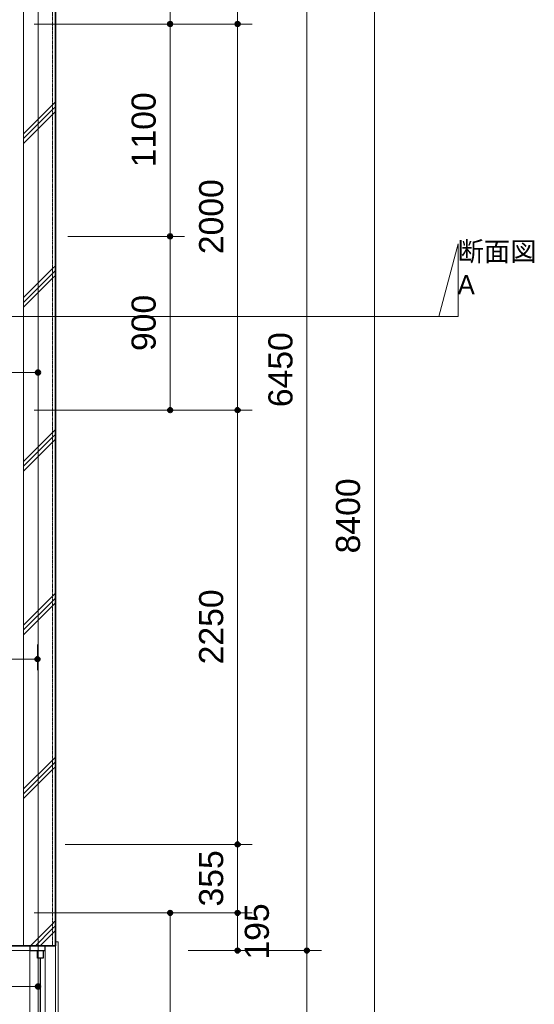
# Model space of a CAD drawing. Header units: millimetres. Extents: x -6159 to 97970, y -8550 to 14941.
# Tile 18 of 37: x 29982 to 32650, y -3255 to 1846. Entities that reach past the tile are written whole.
import ezdxf

# ---------------------------------------------------------------- set-up
doc = ezdxf.new("R2010")
doc.units = ezdxf.units.MM
doc.linetypes.add('1TS06', pattern=[31.5, 30, -0.75, 0, -0.75])
doc.linetypes.add('HA02', pattern=[2.25, 1.5, -0.75])
for name, color, linetype, lineweight in [('A-ANNO-DIMS', 211, 'Continuous', 9), ('A-ANNO-DIMS-50', 211, 'Continuous', 9), ('A-DETL-HDLN', 90, 'HA02', 18), ('A-GLAZ', 151, 'Continuous', 18), ('A-WALL', 113, 'Continuous', 18), ('A-WALL-PATT', 111, 'Continuous', 35), ('G-ANNO-SYMB', 111, 'Continuous', 9), ('S-GRID', 1, 'Continuous', 9)]:
    doc.layers.add(name, color=color, linetype=linetype, lineweight=lineweight)
doc.styles.add('Arial', font='arial.ttf', dxfattribs={"height": 125})
doc.styles.add('MS UI Gothic', font='MS UI Gothic.ttf', dxfattribs={"height": 100})
doc.dimstyles.new('点線_-_2_5_mm', dxfattribs={"dimscale": 304.8, "dimtxt": 127.532425, "dimasz": 0.328084, "dimexe": 0.246063, "dimexo": 0.246063, "dimgap": 0.123031, "dimtad": 1, "dimdec": 1, "dimrnd": 0.1, "dimdsep": 46, "dimtxsty": 'Arial', "dimblk1": 'DOTSMALL', "dimblk2": 'DOTSMALL', "dimsah": 1, "dimcen": 0.09, "dimazin": 0, "dimtfac": 1, "dimtdec": 4, "dimtix": 1, "dimtmove": 0, "dimatfit": 3, "dimfxl": 1, "dimtvp": 1, "dimtolj": 1, "dimtzin": 0, "dimarcsym": 2})
doc.dimstyles.new('点線_-_2_5_mm_1', dxfattribs={"dimscale": 304.8, "dimtxt": 127.532425, "dimasz": 0.328084, "dimexe": 0.246063, "dimexo": 0.246063, "dimgap": 0.123031, "dimtad": 1, "dimdec": 1, "dimrnd": 0.1, "dimdsep": 46, "dimtxsty": 'Arial', "dimblk1": 'DOTSMALL', "dimblk2": 'DOTSMALL', "dimsah": 1, "dimcen": 0.09, "dimazin": 0, "dimtfac": 1, "dimtdec": 4, "dimtix": 1, "dimtmove": 2, "dimatfit": 3, "dimfxl": 1, "dimtvp": 1, "dimtolj": 1, "dimtzin": 0, "dimarcsym": 2})
pattern_1 = [(45, (21983.56, 0), (-424.264, 424.264), []), (45, (22008.56, 0), (-424.264, 424.264), []), (45, (21958.56, 0), (-424.264, 424.264), [])]

# ---------------------------------------------------------------- blocks, each defined once
blk = doc.blocks.new('引違い腰窓_2枚 - W1100H1200-625735-印刷用2FL')
at = {"layer": 'A-GLAZ'}
for p, q in [((0, 267.5), (0, -307.5)), ((-595, 107.5), (595, 107.5)), ((-595, 92.5), (-595, 107.5)), ((595, 107.5), (595, 92.5)), ((-550, 40), (550, 40)), ((-575, -40), (-575, -142.5)), ((-550, -40), (550, -40)), ((-550, -142.5), (-550, -40)), ((550, -40), (550, -142.5)), ((575, -142.5), (575, -40)), ((-550, -142.5), (-575, -142.5)), ((-575, -142.5), (-550, -142.5)), ((550, -142.5), (-550, -142.5)), ((550, -142.5), (575, -142.5))]:
    blk.add_line(p, q, dxfattribs=at)
at = {"layer": 'A-GLAZ', "lineweight": 25}
for p, q in [((-575, 40), (-575, -40)), ((-550, 40), (-575, 40)), ((-550, -40), (-550, 40)), ((-550, 30), (-510, 30)), ((-510, 0), (-550, 0)), ((-510, 30), (-510, 0)), ((-20, 15), (-510, 15)), ((-20, 0), (-20, 30)), ((-20, 30), (20, 30)), ((-20, 0), (-20, -30)), ((20, 0), (-20, 0)), ((20, 30), (20, 0)), ((20, -30), (20, 0)), ((510, 0), (510, -30)), ((550, 0), (510, 0)), ((550, -40), (550, 40)), ((550, 40), (575, 40)), ((575, 40), (575, -40)), ((-575, -40), (-550, -40)), ((-20, -30), (20, -30)), ((20, -15), (510, -15)), ((510, -30), (550, -30)), ((575, -40), (550, -40))]:
    blk.add_line(p, q, dxfattribs=at)
blk = doc.blocks.new('断面図 - 断面記号 - 黒-91059-印刷用2FL')
at = {"layer": 'G-ANNO-SYMB'}
for p, q in [((-1.5, 0), (-3.5, 7.5)), ((-3.5, 7.5), (-3.5, 0)), ((0, 0), (-3.5, 0)), ((-3.5, 0), (-1.5, 0))]:
    blk.add_line(p, q, dxfattribs=at)
blk = doc.blocks.new('DIMBLOCK71-印刷用2FL')
at = {"layer": 'A-ANNO-DIMS-50', "lineweight": 35}
h = blk.add_hatch(color=256, dxfattribs=at)
edge = h.paths.add_edge_path()
edge.add_arc((31820.8, 3473.6), 12.5, 0, 360)
h = blk.add_hatch(color=256, dxfattribs=at)
edge = h.paths.add_edge_path()
edge.add_arc((31820.8, -4926.4), 12.5, 0, 360)
at = {"layer": 'A-ANNO-DIMS-50'}
for p, q in [((31820.8, 3473.6), (31161.8, 3473.6)), ((31820.8, 3473.6), (31820.8, -4926.4)), ((31820.8, 3473.6), (31895.8, 3473.6)), ((31820.8, -4926.4), (30753.5, -4926.4)), ((31820.8, -4926.4), (31895.8, -4926.4))]:
    blk.add_line(p, q, dxfattribs=at)
at = {"layer": 'A-ANNO-DIMS-50', "lineweight": 35}
for centre in [(31820.8, 3473.6), (31820.8, -4926.4)]:
    blk.add_circle(centre, 12.5, dxfattribs=at)
at = {"layer": 'A-ANNO-DIMS-50', "color": 0, "insert": (31621, -918.7), "char_height": 125, "width": 461.471, "attachment_point": 1, "rotation": 90, "line_spacing_factor": 0.941778, "style": 'Arial'}
blk.add_mtext('8400', dxfattribs=at)
blk = doc.blocks.new('_DotSmall')
at = {"color": 0, "linetype": 'ByBlock', "const_width": 0.5}
blk.add_lwpolyline([(-0.0625, 0, 1), (0.0625, 0, 1)], format="xyb", close=True, dxfattribs=at)
blk = doc.blocks.new('DIMBLOCK72-印刷用2FL')
at = {"layer": 'A-ANNO-DIMS-50', "lineweight": 35}
h = blk.add_hatch(color=256, dxfattribs=at)
edge = h.paths.add_edge_path()
edge.add_arc((27241.8, -1466.4), 12.5, 0, 360)
h = blk.add_hatch(color=256, dxfattribs=at)
edge = h.paths.add_edge_path()
edge.add_arc((30074.3, -1466.4), 12.5, 0, 360)
at = {"layer": 'A-ANNO-DIMS-50'}
for p, q in [((27241.8, -1466.4), (27241.8, -1391.4)), ((30074.3, -1466.4), (30074.3, -1391.4)), ((27241.8, -1466.4), (30074.3, -1466.4)), ((27241.8, -1466.4), (27241.8, -1523.7)), ((30074.3, -1466.4), (30074.3, -1523.7))]:
    blk.add_line(p, q, dxfattribs=at)
at = {"layer": 'A-ANNO-DIMS-50', "lineweight": 35}
for centre in [(27241.8, -1466.4), (30074.3, -1466.4)]:
    blk.add_circle(centre, 12.5, dxfattribs=at)
at = {"layer": 'A-ANNO-DIMS-50', "color": 0, "insert": (28393.2, -1266.6), "char_height": 125, "width": 635.7, "attachment_point": 1, "line_spacing_factor": 0.941778, "style": 'Arial'}
blk.add_mtext('2832.5', dxfattribs=at)
blk = doc.blocks.new('DIMBLOCK75-印刷用2FL')
at = {"layer": 'A-ANNO-DIMS-50', "lineweight": 35}
h = blk.add_hatch(color=256, dxfattribs=at)
edge = h.paths.add_edge_path()
edge.add_arc((31111.6, 3473.6), 12.5, 0, 360)
h = blk.add_hatch(color=256, dxfattribs=at)
edge = h.paths.add_edge_path()
edge.add_arc((31111.6, 1823.6), 12.5, 0, 360)
at = {"layer": 'A-ANNO-DIMS-50'}
for p, q in [((31111.6, 3473.6), (31054.3, 3473.6)), ((31111.6, 3473.6), (31111.6, 1823.6)), ((31111.6, 3473.6), (31186.6, 3473.6)), ((31111.6, 1823.6), (30056.8, 1823.6)), ((31111.6, 1823.6), (31186.6, 1823.6))]:
    blk.add_line(p, q, dxfattribs=at)
at = {"layer": 'A-ANNO-DIMS-50', "lineweight": 35}
for centre in [(31111.6, 3473.6), (31111.6, 1823.6)]:
    blk.add_circle(centre, 12.5, dxfattribs=at)
at = {"layer": 'A-ANNO-DIMS-50', "color": 0, "insert": (30911.8, 2456.3), "char_height": 125, "width": 461.471, "attachment_point": 1, "rotation": 90, "line_spacing_factor": 0.941778, "style": 'Arial'}
blk.add_mtext('1650', dxfattribs=at)
blk = doc.blocks.new('DIMBLOCK76-印刷用2FL')
at = {"layer": 'A-ANNO-DIMS-50', "lineweight": 35}
h = blk.add_hatch(color=256, dxfattribs=at)
edge = h.paths.add_edge_path()
edge.add_arc((31111.6, 1823.6), 12.5, 0, 360)
h = blk.add_hatch(color=256, dxfattribs=at)
edge = h.paths.add_edge_path()
edge.add_arc((31111.6, -176.4), 12.5, 0, 360)
at = {"layer": 'A-ANNO-DIMS-50'}
for p, q in [((31111.6, 1823.6), (30056.8, 1823.6)), ((31111.6, 1823.6), (31111.6, -176.4)), ((31111.6, 1823.6), (31186.6, 1823.6)), ((31111.6, -176.4), (30056.8, -176.4)), ((31111.6, -176.4), (31186.6, -176.4))]:
    blk.add_line(p, q, dxfattribs=at)
at = {"layer": 'A-ANNO-DIMS-50', "lineweight": 35}
for centre in [(31111.6, 1823.6), (31111.6, -176.4)]:
    blk.add_circle(centre, 12.5, dxfattribs=at)
at = {"layer": 'A-ANNO-DIMS-50', "color": 0, "insert": (30911.8, 631.3), "char_height": 125, "width": 461.471, "attachment_point": 1, "rotation": 90, "line_spacing_factor": 0.941778, "style": 'Arial'}
blk.add_mtext('2000', dxfattribs=at)
blk = doc.blocks.new('DIMBLOCK77-印刷用2FL')
at = {"layer": 'A-ANNO-DIMS-50', "lineweight": 35}
h = blk.add_hatch(color=256, dxfattribs=at)
edge = h.paths.add_edge_path()
edge.add_arc((31111.6, -176.4), 12.5, 0, 360)
h = blk.add_hatch(color=256, dxfattribs=at)
edge = h.paths.add_edge_path()
edge.add_arc((31111.6, -2426.4), 12.5, 0, 360)
at = {"layer": 'A-ANNO-DIMS-50'}
for p, q in [((31111.6, -176.4), (30056.8, -176.4)), ((31111.6, -176.4), (31111.6, -2426.4)), ((31111.6, -176.4), (31186.6, -176.4)), ((31111.6, -2426.4), (30218.4, -2426.4)), ((31111.6, -2426.4), (31186.6, -2426.4))]:
    blk.add_line(p, q, dxfattribs=at)
at = {"layer": 'A-ANNO-DIMS-50', "lineweight": 35}
for centre in [(31111.6, -176.4), (31111.6, -2426.4)]:
    blk.add_circle(centre, 12.5, dxfattribs=at)
at = {"layer": 'A-ANNO-DIMS-50', "color": 0, "insert": (30911.8, -1493.7), "char_height": 125, "width": 461.471, "attachment_point": 1, "rotation": 90, "line_spacing_factor": 0.941778, "style": 'Arial'}
blk.add_mtext('2250', dxfattribs=at)
blk = doc.blocks.new('DIMBLOCK78-印刷用2FL')
at = {"layer": 'A-ANNO-DIMS-50', "lineweight": 35}
h = blk.add_hatch(color=256, dxfattribs=at)
edge = h.paths.add_edge_path()
edge.add_arc((31111.6, -2426.4), 12.5, 0, 360)
h = blk.add_hatch(color=256, dxfattribs=at)
edge = h.paths.add_edge_path()
edge.add_arc((31111.6, -2781.4), 12.5, 0, 360)
at = {"layer": 'A-ANNO-DIMS-50'}
for p, q in [((31111.6, -2426.4), (30218.4, -2426.4)), ((31111.6, -2426.4), (31111.6, -2781.4)), ((31111.6, -2426.4), (31186.6, -2426.4)), ((31111.6, -2781.4), (30218.4, -2781.4)), ((31111.6, -2781.4), (31186.6, -2781.4))]:
    blk.add_line(p, q, dxfattribs=at)
at = {"layer": 'A-ANNO-DIMS-50', "lineweight": 35}
for centre in [(31111.6, -2426.4), (31111.6, -2781.4)]:
    blk.add_circle(centre, 12.5, dxfattribs=at)
at = {"layer": 'A-ANNO-DIMS-50', "color": 0, "insert": (30911.8, -2748.1), "char_height": 125, "width": 346.103, "attachment_point": 1, "rotation": 90, "line_spacing_factor": 0.941778, "style": 'Arial'}
blk.add_mtext('355', dxfattribs=at)
blk = doc.blocks.new('DIMBLOCK79-印刷用2FL')
at = {"layer": 'A-ANNO-DIMS-50', "lineweight": 35}
h = blk.add_hatch(color=256, dxfattribs=at)
edge = h.paths.add_edge_path()
edge.add_arc((31111.6, -2781.4), 12.5, 0, 360)
h = blk.add_hatch(color=256, dxfattribs=at)
edge = h.paths.add_edge_path()
edge.add_arc((31111.6, -2976.4), 12.5, 0, 360)
at = {"layer": 'A-ANNO-DIMS-50'}
for p, q in [((31111.6, -2781.4), (30218.4, -2781.4)), ((31111.6, -2781.4), (31111.6, -2976.4)), ((31111.6, -2781.4), (31186.6, -2781.4)), ((31111.6, -2976.4), (30855.3, -2976.4)), ((31111.6, -2976.4), (31186.6, -2976.4))]:
    blk.add_line(p, q, dxfattribs=at)
at = {"layer": 'A-ANNO-DIMS-50', "lineweight": 35}
for centre in [(31111.6, -2781.4), (31111.6, -2976.4)]:
    blk.add_circle(centre, 12.5, dxfattribs=at)
at = {"layer": 'A-ANNO-DIMS-50', "color": 0, "insert": (31148.7, -3023.1), "char_height": 125, "width": 346.103, "attachment_point": 1, "rotation": 90, "line_spacing_factor": 0.941778, "style": 'Arial'}
blk.add_mtext('195', dxfattribs=at)
blk = doc.blocks.new('DIMBLOCK109-印刷用2FL')
at = {"layer": 'A-ANNO-DIMS-50', "lineweight": 35}
h = blk.add_hatch(color=256, dxfattribs=at)
edge = h.paths.add_edge_path()
edge.add_arc((30761.6, 2673.6), 12.5, 0, 360)
h = blk.add_hatch(color=256, dxfattribs=at)
edge = h.paths.add_edge_path()
edge.add_arc((30761.6, 1823.6), 12.5, 0, 360)
at = {"layer": 'A-ANNO-DIMS-50'}
for p, q in [((30761.6, 2673.6), (30218.4, 2673.6)), ((30761.6, 2673.6), (30761.6, 1823.6)), ((30761.6, 2673.6), (30836.6, 2673.6)), ((30761.6, 1823.6), (30218.4, 1823.6)), ((30761.6, 1823.6), (30836.6, 1823.6))]:
    blk.add_line(p, q, dxfattribs=at)
at = {"layer": 'A-ANNO-DIMS-50', "lineweight": 35}
for centre in [(30761.6, 2673.6), (30761.6, 1823.6)]:
    blk.add_circle(centre, 12.5, dxfattribs=at)
at = {"layer": 'A-ANNO-DIMS-50', "color": 0, "insert": (30561.8, 2104.4), "char_height": 125, "width": 346.103, "attachment_point": 1, "rotation": 90, "line_spacing_factor": 0.941778, "style": 'Arial'}
blk.add_mtext('850', dxfattribs=at)
blk = doc.blocks.new('DIMBLOCK110-印刷用2FL')
at = {"layer": 'A-ANNO-DIMS-50', "lineweight": 35}
h = blk.add_hatch(color=256, dxfattribs=at)
edge = h.paths.add_edge_path()
edge.add_arc((30761.6, 1823.6), 12.5, 0, 360)
h = blk.add_hatch(color=256, dxfattribs=at)
edge = h.paths.add_edge_path()
edge.add_arc((30761.6, 723.6), 12.5, 0, 360)
at = {"layer": 'A-ANNO-DIMS-50'}
for p, q in [((30761.6, 1823.6), (30218.4, 1823.6)), ((30761.6, 1823.6), (30761.6, 723.6)), ((30761.6, 1823.6), (30836.6, 1823.6)), ((30761.6, 723.6), (30232.1, 723.6)), ((30761.6, 723.6), (30836.6, 723.6))]:
    blk.add_line(p, q, dxfattribs=at)
at = {"layer": 'A-ANNO-DIMS-50', "lineweight": 35}
for centre in [(30761.6, 1823.6), (30761.6, 723.6)]:
    blk.add_circle(centre, 12.5, dxfattribs=at)
at = {"layer": 'A-ANNO-DIMS-50', "color": 0, "insert": (30561.8, 1081.3), "char_height": 125, "width": 461.471, "attachment_point": 1, "rotation": 90, "line_spacing_factor": 0.941778, "style": 'Arial'}
blk.add_mtext('1100', dxfattribs=at)
blk = doc.blocks.new('DIMBLOCK111-印刷用2FL')
at = {"layer": 'A-ANNO-DIMS-50', "lineweight": 35}
h = blk.add_hatch(color=256, dxfattribs=at)
edge = h.paths.add_edge_path()
edge.add_arc((30761.6, 723.6), 12.5, 0, 360)
h = blk.add_hatch(color=256, dxfattribs=at)
edge = h.paths.add_edge_path()
edge.add_arc((30761.6, -176.4), 12.5, 0, 360)
at = {"layer": 'A-ANNO-DIMS-50'}
for p, q in [((30761.6, 723.6), (30232.1, 723.6)), ((30761.6, 723.6), (30761.6, -176.4)), ((30761.6, 723.6), (30836.6, 723.6)), ((30761.6, -176.4), (30218.4, -176.4)), ((30761.6, -176.4), (30836.6, -176.4))]:
    blk.add_line(p, q, dxfattribs=at)
at = {"layer": 'A-ANNO-DIMS-50', "lineweight": 35}
for centre in [(30761.6, 723.6), (30761.6, -176.4)]:
    blk.add_circle(centre, 12.5, dxfattribs=at)
at = {"layer": 'A-ANNO-DIMS-50', "color": 0, "insert": (30561.8, 129.4), "char_height": 125, "width": 346.103, "attachment_point": 1, "rotation": 90, "line_spacing_factor": 0.941778, "style": 'Arial'}
blk.add_mtext('900', dxfattribs=at)
blk = doc.blocks.new('DIMBLOCK113-印刷用2FL')
at = {"layer": 'A-ANNO-DIMS-50', "lineweight": 35}
h = blk.add_hatch(color=256, dxfattribs=at)
edge = h.paths.add_edge_path()
edge.add_arc((28151.8, 18.5), 12.5, 0, 360)
h = blk.add_hatch(color=256, dxfattribs=at)
edge = h.paths.add_edge_path()
edge.add_arc((30076.8, 18.5), 12.5, 0, 360)
at = {"layer": 'A-ANNO-DIMS-50'}
for p, q in [((28151.8, 18.5), (28151.8, 93.5)), ((30076.8, 18.5), (30076.8, 93.5)), ((28151.8, 18.5), (30076.8, 18.5)), ((28151.8, 18.5), (28151.8, -38.8)), ((30076.8, 18.5), (30076.8, -38.8))]:
    blk.add_line(p, q, dxfattribs=at)
at = {"layer": 'A-ANNO-DIMS-50', "lineweight": 35}
for centre in [(28151.8, 18.5), (30076.8, 18.5)]:
    blk.add_circle(centre, 12.5, dxfattribs=at)
at = {"layer": 'A-ANNO-DIMS-50', "color": 0, "insert": (28922, 218.3), "char_height": 125, "width": 461.471, "attachment_point": 1, "line_spacing_factor": 0.941778, "style": 'Arial'}
blk.add_mtext('1925', dxfattribs=at)
blk = doc.blocks.new('DIMBLOCK165-印刷用2FL')
at = {"layer": 'A-ANNO-DIMS-50', "lineweight": 35}
h = blk.add_hatch(color=256, dxfattribs=at)
edge = h.paths.add_edge_path()
edge.add_arc((30761.6, -2781.4), 12.5, 0, 360)
h = blk.add_hatch(color=256, dxfattribs=at)
edge = h.paths.add_edge_path()
edge.add_arc((30761.6, -4926.4), 12.5, 0, 360)
at = {"layer": 'A-ANNO-DIMS-50'}
for p, q in [((30761.6, -2781.4), (30056.8, -2781.4)), ((30761.6, -2781.4), (30761.6, -4926.4)), ((30761.6, -2781.4), (30836.6, -2781.4)), ((30761.6, -4926.4), (30149.3, -4926.4)), ((30761.6, -4926.4), (30836.6, -4926.4))]:
    blk.add_line(p, q, dxfattribs=at)
at = {"layer": 'A-ANNO-DIMS-50', "lineweight": 35}
for centre in [(30761.6, -2781.4), (30761.6, -4926.4)]:
    blk.add_circle(centre, 12.5, dxfattribs=at)
at = {"layer": 'A-ANNO-DIMS-50', "color": 0, "insert": (30561.8, -4046.2), "char_height": 125, "width": 461.471, "attachment_point": 1, "rotation": 90, "line_spacing_factor": 0.941778, "style": 'Arial'}
blk.add_mtext('2145', dxfattribs=at)
blk = doc.blocks.new('DIMBLOCK166-印刷用2FL')
at = {"layer": 'A-ANNO-DIMS-50', "lineweight": 35}
h = blk.add_hatch(color=256, dxfattribs=at)
edge = h.paths.add_edge_path()
edge.add_arc((31470.8, 3473.6), 12.5, 0, 360)
h = blk.add_hatch(color=256, dxfattribs=at)
edge = h.paths.add_edge_path()
edge.add_arc((31470.8, -2976.4), 12.5, 0, 360)
at = {"layer": 'A-ANNO-DIMS-50'}
for p, q in [((31470.8, 3473.6), (31413.4, 3473.6)), ((31470.8, 3473.6), (31470.8, -2976.4)), ((31470.8, 3473.6), (31545.8, 3473.6)), ((31470.8, -2976.4), (31018.3, -2976.4)), ((31470.8, -2976.4), (31545.8, -2976.4))]:
    blk.add_line(p, q, dxfattribs=at)
at = {"layer": 'A-ANNO-DIMS-50', "lineweight": 35}
for centre in [(31470.8, 3473.6), (31470.8, -2976.4)]:
    blk.add_circle(centre, 12.5, dxfattribs=at)
at = {"layer": 'A-ANNO-DIMS-50', "color": 0, "insert": (31271, -161.2), "char_height": 125, "width": 461.471, "attachment_point": 1, "rotation": 90, "line_spacing_factor": 0.941778, "style": 'Arial'}
blk.add_mtext('6450', dxfattribs=at)
blk = doc.blocks.new('DIMBLOCK167-印刷用2FL')
at = {"layer": 'A-ANNO-DIMS-50', "lineweight": 35}
h = blk.add_hatch(color=256, dxfattribs=at)
edge = h.paths.add_edge_path()
edge.add_arc((31470.8, -2976.4), 12.5, 0, 360)
h = blk.add_hatch(color=256, dxfattribs=at)
edge = h.paths.add_edge_path()
edge.add_arc((31470.8, -4076.4), 12.5, 0, 360)
at = {"layer": 'A-ANNO-DIMS-50'}
for p, q in [((31470.8, -2976.4), (31018.3, -2976.4)), ((31470.8, -2976.4), (31470.8, -4076.4)), ((31470.8, -2976.4), (31545.8, -2976.4)), ((31470.8, -4076.4), (31134.7, -4076.4)), ((31470.8, -4076.4), (31545.8, -4076.4))]:
    blk.add_line(p, q, dxfattribs=at)
at = {"layer": 'A-ANNO-DIMS-50', "lineweight": 35}
for centre in [(31470.8, -2976.4), (31470.8, -4076.4)]:
    blk.add_circle(centre, 12.5, dxfattribs=at)
at = {"layer": 'A-ANNO-DIMS-50', "color": 0, "insert": (31271, -3718.7), "char_height": 125, "width": 461.471, "attachment_point": 1, "rotation": 90, "line_spacing_factor": 0.941778, "style": 'Arial'}
blk.add_mtext('1100', dxfattribs=at)
blk = doc.blocks.new('DIMBLOCK183-印刷用2FL')
at = {"layer": 'A-ANNO-DIMS-50', "lineweight": 35}
h = blk.add_hatch(color=256, dxfattribs=at)
edge = h.paths.add_edge_path()
edge.add_arc((28991.8, -3162.4), 12.5, 0, 360)
h = blk.add_hatch(color=256, dxfattribs=at)
edge = h.paths.add_edge_path()
edge.add_arc((30076.8, -3162.4), 12.5, 0, 360)
at = {"layer": 'A-ANNO-DIMS-50'}
for p, q in [((28991.8, -3162.4), (28991.8, -2556.4)), ((30076.8, -3162.4), (30076.8, -3087.4)), ((28991.8, -3162.4), (30076.8, -3162.4)), ((28991.8, -3162.4), (28991.8, -3237.4)), ((30076.8, -3162.4), (30076.8, -3219.8))]:
    blk.add_line(p, q, dxfattribs=at)
at = {"layer": 'A-ANNO-DIMS-50', "lineweight": 35}
for centre in [(28991.8, -3162.4), (30076.8, -3162.4)]:
    blk.add_circle(centre, 12.5, dxfattribs=at)
at = {"layer": 'A-ANNO-DIMS-50', "color": 0, "insert": (29342, -2962.7), "char_height": 125, "width": 461.471, "attachment_point": 1, "line_spacing_factor": 0.941778, "style": 'Arial'}
blk.add_mtext('1085', dxfattribs=at)
blk = doc.blocks.new('DIMBLOCK185-印刷用2FL')
at = {"layer": 'A-ANNO-DIMS-50', "lineweight": 35}
h = blk.add_hatch(color=256, dxfattribs=at)
edge = h.paths.add_edge_path()
edge.add_arc((29326.8, -3431.3), 12.5, 0, 360)
h = blk.add_hatch(color=256, dxfattribs=at)
edge = h.paths.add_edge_path()
edge.add_arc((30076.8, -3431.3), 12.5, 0, 360)
at = {"layer": 'A-ANNO-DIMS-50'}
for p, q in [((29326.8, -3431.3), (29326.8, -2862.6)), ((30076.8, -3431.3), (30076.8, -2901.4)), ((29326.8, -3431.3), (30076.8, -3431.3)), ((29326.8, -3431.3), (29326.8, -3506.3)), ((30076.8, -3431.3), (30076.8, -3506.3))]:
    blk.add_line(p, q, dxfattribs=at)
at = {"layer": 'A-ANNO-DIMS-50', "lineweight": 35}
for centre in [(29326.8, -3431.3), (30076.8, -3431.3)]:
    blk.add_circle(centre, 12.5, dxfattribs=at)
at = {"layer": 'A-ANNO-DIMS-50', "color": 0, "insert": (29557.6, -3231.5), "char_height": 125, "width": 346.103, "attachment_point": 1, "line_spacing_factor": 0.941778, "style": 'Arial'}
blk.add_mtext('750', dxfattribs=at)
blk = doc.blocks.new('DIMBLOCK186-印刷用2FL')
at = {"layer": 'A-ANNO-DIMS-50', "lineweight": 35}
h = blk.add_hatch(color=256, dxfattribs=at)
edge = h.paths.add_edge_path()
edge.add_arc((27186.8, -3708.2), 12.5, 0, 360)
h = blk.add_hatch(color=256, dxfattribs=at)
edge = h.paths.add_edge_path()
edge.add_arc((30076.8, -3708.2), 12.5, 0, 360)
at = {"layer": 'A-ANNO-DIMS-50'}
for p, q in [((27186.8, -3708.2), (27186.8, -2501.4)), ((30076.8, -3708.2), (30076.8, -2901.4)), ((27186.8, -3708.2), (30076.8, -3708.2)), ((27186.8, -3708.2), (27186.8, -3783.2)), ((30076.8, -3708.2), (30076.8, -3783.2))]:
    blk.add_line(p, q, dxfattribs=at)
at = {"layer": 'A-ANNO-DIMS-50', "lineweight": 35}
for centre in [(27186.8, -3708.2), (30076.8, -3708.2)]:
    blk.add_circle(centre, 12.5, dxfattribs=at)
at = {"layer": 'A-ANNO-DIMS-50', "color": 0, "insert": (28439.5, -3508.4), "char_height": 125, "width": 461.471, "attachment_point": 1, "line_spacing_factor": 0.941778, "style": 'Arial'}
blk.add_mtext('2890', dxfattribs=at)

msp = doc.modelspace()

# ---------------------------------------------------------------- hatches: boundary and pattern name
at = {"layer": 'A-WALL-PATT', "lineweight": 18}
h = msp.add_hatch(dxfattribs=at)
h.set_pattern_fill('FP_1', color=256, style=0, pattern_type=2)
h.set_pattern_definition(pattern_1)
h.paths.add_polyline_path([(30166.79, -221.4), (30166.79, 3548.6), (30151.79, 3548.6), (30151.79, -221.4)])
h = msp.add_hatch(dxfattribs=at)
h.set_pattern_fill('FP_1', color=256, style=0, pattern_type=2)
h.set_pattern_definition(pattern_1)
h.paths.add_polyline_path([(30001.79, -221.4), (30151.79, -221.4), (30151.79, 3398.6), (30001.79, 3398.6), (30001.79, 1047.73)])
h = msp.add_hatch(dxfattribs=at)
h.set_pattern_fill('FP_1', color=256, style=0, pattern_type=2)
h.set_pattern_definition(pattern_1)
h.paths.add_polyline_path([(30151.79, -2381.4), (30151.79, -221.4), (30001.79, -221.4), (30001.79, -2381.4)])
h = msp.add_hatch(dxfattribs=at)
h.set_pattern_fill('FP_1', color=256, style=0, pattern_type=2)
h.set_pattern_definition(pattern_1)
h.paths.add_polyline_path([(30151.79, -2381.4), (30166.79, -2381.4), (30166.79, -221.4), (30151.79, -221.4), (30151.79, -2338.31)])
h = msp.add_hatch(dxfattribs=at)
h.set_pattern_fill('FP_1', color=256, style=0, pattern_type=2)
h.set_pattern_definition(pattern_1)
h.paths.add_polyline_path([(30151.79, -2826.4), (30166.79, -2826.4), (30166.79, -2381.4), (30151.79, -2381.4), (30151.79, -2822.03)])
h = msp.add_hatch(dxfattribs=at)
h.set_pattern_fill('FP_1', color=256, style=0, pattern_type=2)
h.set_pattern_definition(pattern_1)
h.paths.add_polyline_path([(30001.79, -5001.4), (30151.79, -5001.4), (30151.79, -4101.4), (30001.79, -4101.4), (30001.79, -4851.4)])
h.paths.add_polyline_path([(30001.79, -2951.4), (30151.79, -2951.4), (30151.79, -2826.4), (30001.79, -2826.4)])
h = msp.add_hatch(dxfattribs=at)
h.set_pattern_fill('FP_1', color=256, style=0, pattern_type=2)
h.set_pattern_definition(pattern_1)
h.paths.add_polyline_path([(30151.79, -5016.4), (30166.79, -5016.4), (30166.79, -4101.4), (30151.79, -4101.4), (30151.79, -5001.4)])
h.paths.add_polyline_path([(30166.79, -2951.4), (30166.79, -2826.4), (30151.79, -2826.4), (30151.79, -2951.4)])

# ---------------------------------------------------------------- linework, layer by layer
at = {"layer": 'A-DETL-HDLN'}
msp.add_line((30151.79, -2951.4), (30151.79, 3378.6), dxfattribs=at)
at = {"layer": 'A-WALL', "lineweight": 35}
for p, q in [((30166.79, -2951.4), (30166.79, 3563.6)), ((29941.79, -2951.4), (30166.79, -2951.4))]:
    msp.add_line(p, q, dxfattribs=at)
at = {"layer": 'A-WALL'}
for p, q in [((30001.79, -2951.4), (30001.79, 2948.6)), ((30166.79, -2951.4), (30166.79, -4101.4))]:
    msp.add_line(p, q, dxfattribs=at)
at = {"layer": 'G-ANNO-SYMB'}
msp.add_line((23112.65, 309.22), (32079.23, 309.22), dxfattribs=at)
at = {"layer": 'S-GRID', "linetype": '1TS06'}
msp.add_line((30076.79, 5586.53), (30076.79, -7738.61), dxfattribs=at)

# ---------------------------------------------------------------- block references
at = {"layer": 'A-GLAZ', "rotation": 269.9999999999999}
msp.add_blockref('引違い腰窓_2枚 - W1100H1200-625735-印刷用2FL', (30074.29, -3526.4), dxfattribs=at)
at = {"layer": 'G-ANNO-SYMB', "extrusion": (0, 0, -1), "xscale": 49.99999999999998, "yscale": 49.99999999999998, "zscale": 49.99999999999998}
msp.add_blockref('断面図 - 断面記号 - 黒-91059-印刷用2FL', (-32079.23, 309.22), dxfattribs=at)

# ---------------------------------------------------------------- texts
at = {"layer": 'G-ANNO-SYMB', "char_height": 100, "attachment_point": 1, "style": 'MS UI Gothic'}
for s, insert, width in [('断面図', (32252.14, 695.35), 541.1391), ('\\fMS UI Gothic|b0|i0|c128|p50|;A', (32252.14, 523.38), 112.2362)]:
    msp.add_mtext(s, dxfattribs=dict(at, insert=insert, width=width))

# ---------------------------------------------------------------- dimensions: what is measured, and where the dimension line sits
at = {"layer": 'A-ANNO-DIMS'}
for base, p1, p2, override, picture, middle in [((31111.63, 1823.6), (31129.3, 3473.6), (29981.79, 1823.6), {"dimpost": '<>', "dimfxl": 2009.796313}, 'DIMBLOCK75-印刷用2FL', (31010.3, 2648.6)), ((31820.77, -4926.4), (31236.79, 3473.6), (30828.47, -4926.4), {"dimpost": '<>', "dimfxl": 8409.918198}, 'DIMBLOCK71-印刷用2FL', (31719.45, -726.4)), ((30761.63, 1823.6), (30143.39, 2673.6), (30143.39, 1823.6), {"dimpost": '<>', "dimfxl": 850}, 'DIMBLOCK109-印刷用2FL', (30660.3, 2248.6)), ((31111.63, -176.4), (29981.79, 1823.6), (29981.79, -176.4), {"dimpost": '<>', "dimfxl": 2000}, 'DIMBLOCK76-印刷用2FL', (31010.3, 823.6)), ((30761.63, 723.6), (30143.39, 1823.6), (30157.15, 723.6), {"dimpost": '<>', "dimfxl": 1100.086099}, 'DIMBLOCK110-印刷用2FL', (30660.3, 1273.6)), ((30761.63, -176.4), (30157.15, 723.6), (30143.39, -176.4), {"dimpost": '<>', "dimfxl": 900.10523}, 'DIMBLOCK111-印刷用2FL', (30660.3, 273.6)), ((31111.63, -2426.4), (29981.79, -176.4), (30143.39, -2426.4), {"dimpost": '<>', "dimfxl": 2255.795328}, 'DIMBLOCK77-印刷用2FL', (31010.3, -1301.4)), ((31111.63, -2781.4), (30143.39, -2426.4), (30143.39, -2781.4), {"dimpost": '<>', "dimfxl": 355}, 'DIMBLOCK78-印刷用2FL', (31010.26, -2603.9)), ((30761.63, -4926.4), (29981.79, -2781.4), (30074.29, -4926.4), {"dimpost": '<>', "dimfxl": 2146.993537}, 'DIMBLOCK165-印刷用2FL', (30660.3, -3853.9)), ((31470.77, -4076.4), (30943.31, -2976.4), (31059.72, -4076.4), {"dimpost": '<>', "dimfxl": 1106.142049}, 'DIMBLOCK167-印刷用2FL', (31369.45, -3526.4))]:
    dim = msp.add_linear_dim(base=base, p1=p1, p2=p2, angle=90, dimstyle='点線_-_2_5_mm', override=override, dxfattribs=at)
    dim.commit()
    dim.dimension.update_dxf_attribs({"geometry": picture, "text_midpoint": middle})
for base, p1, p2, override, picture, middle in [((31470.77, -2976.4), (31488.45, 3473.6), (30943.31, -2976.4), {"dimpost": '<>', "dimfxl": 6472.995389}, 'DIMBLOCK166-印刷用2FL', (31354.32, 69.53)), ((31111.63, -2976.4), (30143.39, -2781.4), (30780.34, -2976.4), {"dimpost": '<>', "dimfxl": 666.139649}, 'DIMBLOCK79-印刷用2FL', (31232.02, -2850.06))]:
    dim = msp.add_linear_dim(base=base, p1=p1, p2=p2, angle=90, dimstyle='点線_-_2_5_mm_1', override=override, dxfattribs=at)
    dim.commit()
    dim.dimension.update_dxf_attribs({"geometry": picture, "text_midpoint": middle, "dimtype": 160, "text_rotation": 90})
for base, p1, p2, override, picture, middle in [((30076.79, 18.48), (28151.79, 36.16), (30076.79, 36.16), {"dimpost": '<>', "dimfxl": 1925}, 'DIMBLOCK113-印刷用2FL', (29114.29, 119.8)), ((30074.29, -1466.37), (27241.79, -1448.69), (30074.29, -1448.69), {"dimpost": '<>', "dimfxl": 2832.5}, 'DIMBLOCK72-印刷用2FL', (28658.04, -1365.01)), ((30076.79, -3708.19), (27186.79, -2426.4), (30076.79, -2826.4), {"dimpost": '<>', "dimfxl": 2917.550342}, 'DIMBLOCK186-印刷用2FL', (28631.79, -3606.87)), ((30076.79, -3162.44), (28991.79, -2481.4), (30076.79, -3144.76), {"dimpost": '<>', "dimfxl": 1271.719127}, 'DIMBLOCK183-印刷用2FL', (29534.29, -3061.11)), ((30076.79, -3431.32), (29326.79, -2787.65), (30076.79, -2826.4), {"dimpost": '<>', "dimfxl": 751.000375}, 'DIMBLOCK185-印刷用2FL', (29701.79, -3330))]:
    dim = msp.add_linear_dim(base=base, p1=p1, p2=p2, dimstyle='点線_-_2_5_mm', override=override, dxfattribs=at)
    dim.commit()
    dim.dimension.update_dxf_attribs({"geometry": picture, "text_midpoint": middle})

doc.saveas('drawing.dxf')
